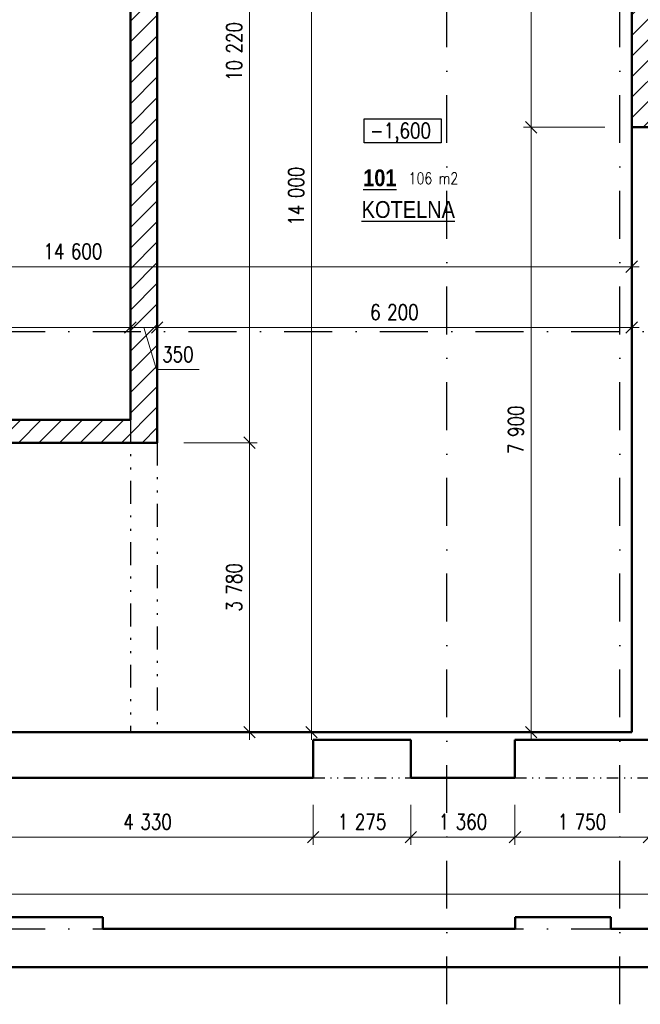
# Model space of a CAD drawing. Header units: millimetres. Extents: x -33711 to 544341, y -222428 to 596511.
# Tile 8 of 256: x 314565 to 322673, y -221039 to -208178. Entities that reach past the tile are written whole.
import ezdxf

# ---------------------------------------------------------------- set-up
doc = ezdxf.new("R2010")
doc.units = ezdxf.units.MM
doc.linetypes.add('DASHDOT', pattern=[0.5, 0.25, -0.125, 0, -0.125])
doc.linetypes.add('DIVIDE', pattern=[8, 3, -1.5, 0.25, -1.5, 0.25, -1.5])
for name, color, linetype in [('IN_C_CERCHOVANA', 7, 'DIVIDE'), ('IN_C_OSA', 6, 'DASHDOT'), ('IN_LEGENDA_M', 3, 'Continuous'), ('IN_TEXT', 7, 'Continuous')]:
    doc.layers.add(name, color=color, linetype=linetype)
for name, color, linetype, lineweight in [('IN_C_TLUSTA', 5, 'Continuous', 50), ('IN_KOTY', 4, 'Continuous', 13), ('IN_SRAFY', 8, 'Continuous', 9)]:
    doc.layers.add(name, color=color, linetype=linetype, lineweight=lineweight)
doc.layers.add('IN_HELP', color=6, linetype='Continuous', plot=False)
doc.styles.add('Koty', font='romand.shx', dxfattribs={"width": 0.8})
doc.styles.add('ROMAND', font='romand.shx', dxfattribs={"width": 0.85})
doc.dimstyles.new('IN_100', dxfattribs={"dimtxt": 200, "dimasz": 150, "dimexe": 100, "dimexo": 350, "dimgap": 100, "dimtad": 1, "dimdec": 4, "dimrnd": 5, "dimdsep": 46, "dimlunit": 6, "dimtxsty": 'Koty', "dimblk": 'OBLIQUE', "dimcen": 40, "dimdle": 100, "dimclrd": 256, "dimclrt": 7, "dimadec": 0, "dimazin": 0, "dimtfac": 1, "dimtdec": 4, "dimtmove": 1, "dimatfit": 3, "dimldrblk": 'ARCHTICK', "dimfxl": 500, "dimtolj": 1, "dimtzin": 0, "dimlwd": -1, "dimlwe": -1, "dimarcsym": 0})

# ---------------------------------------------------------------- blocks, each defined once
blk = doc.blocks.new('_Oblique')
at = {"color": 0, "linetype": 'ByBlock', "lineweight": -2}
blk.add_line((-0.5, -0.5), (0.5, 0.5), dxfattribs=at)
blk = doc.blocks.new('*D419')
at = {"layer": 'DEFPOINTS', "color": 0, "transparency": 16777216}
for p in [(314070, -218083), (318400, -218083), (318400, -218855)]:
    blk.add_point(p, dxfattribs=at)
at = {"layer": 'IN_KOTY', "color": 0, "transparency": 16777216}
for p, q in [((314070, -218433), (314070, -218955)), ((318400, -218433), (318400, -218955))]:
    blk.add_line(p, q, dxfattribs=at)
at = {"layer": 'IN_KOTY', "transparency": 16777216}
blk.add_line((313970, -218855), (318500, -218855), dxfattribs=at)
at = {"layer": 'IN_KOTY', "transparency": 16777216, "xscale": 150, "yscale": 150, "zscale": 150, "rotation": 180}
blk.add_blockref('_Oblique', (314070, -218855), dxfattribs=at)
at = {"layer": 'IN_KOTY', "transparency": 16777216, "xscale": 150, "yscale": 150, "zscale": 150}
blk.add_blockref('_Oblique', (318400, -218855), dxfattribs=at)
at = {"layer": 'IN_KOTY', "color": 7, "transparency": 16777216, "insert": (316235, -218655), "char_height": 200, "attachment_point": 5, "style": 'Koty'}
blk.add_mtext('\\A1;4\xa0330', dxfattribs=at)
blk = doc.blocks.new('_ArchTick')
at = {"color": 0, "linetype": 'ByBlock', "lineweight": 13, "const_width": 0.15}
blk.add_lwpolyline([(-0.5, -0.5), (0.5, 0.5)], dxfattribs=at)
blk = doc.blocks.new('*D420')
at = {"layer": 'DEFPOINTS', "color": 0, "transparency": 16777216}
for p in [(318400, -218083), (319675, -218083), (319675, -218855)]:
    blk.add_point(p, dxfattribs=at)
at = {"layer": 'IN_KOTY', "color": 0, "transparency": 16777216}
for p, q in [((318400, -218433), (318400, -218955)), ((319675, -218433), (319675, -218955))]:
    blk.add_line(p, q, dxfattribs=at)
at = {"layer": 'IN_KOTY', "transparency": 16777216}
blk.add_line((318300, -218855), (319775, -218855), dxfattribs=at)
at = {"layer": 'IN_KOTY', "transparency": 16777216, "xscale": 150, "yscale": 150, "zscale": 150, "rotation": 180}
blk.add_blockref('_Oblique', (318400, -218855), dxfattribs=at)
at = {"layer": 'IN_KOTY', "transparency": 16777216, "xscale": 150, "yscale": 150, "zscale": 150}
blk.add_blockref('_Oblique', (319675, -218855), dxfattribs=at)
at = {"layer": 'IN_KOTY', "color": 7, "transparency": 16777216, "insert": (319038, -218655), "char_height": 200, "attachment_point": 5, "style": 'Koty'}
blk.add_mtext('\\A1;1\xa0275', dxfattribs=at)
blk = doc.blocks.new('*D421')
at = {"layer": 'DEFPOINTS', "color": 0, "transparency": 16777216}
for p in [(319675, -218083), (321035, -218083), (321035, -218855)]:
    blk.add_point(p, dxfattribs=at)
at = {"layer": 'IN_KOTY', "color": 0, "transparency": 16777216}
for p, q in [((319675, -218433), (319675, -218955)), ((321035, -218433), (321035, -218955))]:
    blk.add_line(p, q, dxfattribs=at)
at = {"layer": 'IN_KOTY', "transparency": 16777216}
blk.add_line((319575, -218855), (321135, -218855), dxfattribs=at)
at = {"layer": 'IN_KOTY', "transparency": 16777216, "xscale": 150, "yscale": 150, "zscale": 150, "rotation": 180}
blk.add_blockref('_Oblique', (319675, -218855), dxfattribs=at)
at = {"layer": 'IN_KOTY', "transparency": 16777216, "xscale": 150, "yscale": 150, "zscale": 150}
blk.add_blockref('_Oblique', (321035, -218855), dxfattribs=at)
at = {"layer": 'IN_KOTY', "color": 7, "transparency": 16777216, "insert": (320355, -218655), "char_height": 200, "attachment_point": 5, "style": 'Koty'}
blk.add_mtext('\\A1;1\xa0360', dxfattribs=at)
blk = doc.blocks.new('*D422')
at = {"layer": 'DEFPOINTS', "color": 0, "transparency": 16777216}
for p in [(321035, -218083), (322785, -218083), (322785, -218855)]:
    blk.add_point(p, dxfattribs=at)
at = {"layer": 'IN_KOTY', "color": 0, "transparency": 16777216}
for p, q in [((321035, -218433), (321035, -218955)), ((322785, -218433), (322785, -218955))]:
    blk.add_line(p, q, dxfattribs=at)
at = {"layer": 'IN_KOTY', "transparency": 16777216}
blk.add_line((320935, -218855), (322885, -218855), dxfattribs=at)
at = {"layer": 'IN_KOTY', "transparency": 16777216, "xscale": 150, "yscale": 150, "zscale": 150, "rotation": 180}
blk.add_blockref('_Oblique', (321035, -218855), dxfattribs=at)
at = {"layer": 'IN_KOTY', "transparency": 16777216, "xscale": 150, "yscale": 150, "zscale": 150}
blk.add_blockref('_Oblique', (322785, -218855), dxfattribs=at)
at = {"layer": 'IN_KOTY', "color": 7, "transparency": 16777216, "insert": (321910, -218655), "char_height": 200, "attachment_point": 5, "style": 'Koty'}
blk.add_mtext('\\A1;1\xa0750', dxfattribs=at)
blk = doc.blocks.new('*D424')
at = {"layer": 'DEFPOINTS', "color": 0, "transparency": 16777216}
for p in [(328950, -219600), (297450, -220053), (328950, -220053)]:
    blk.add_point(p, dxfattribs=at)
at = {"layer": 'IN_KOTY', "color": 0, "transparency": 16777216}
for p, q in [((297450, -219703), (297450, -219500)), ((328950, -219703), (328950, -219500))]:
    blk.add_line(p, q, dxfattribs=at)
at = {"layer": 'IN_KOTY', "transparency": 16777216}
blk.add_line((297350, -219600), (329050, -219600), dxfattribs=at)
at = {"layer": 'IN_KOTY', "transparency": 16777216, "xscale": 150, "yscale": 150, "zscale": 150, "rotation": 180}
blk.add_blockref('_Oblique', (297450, -219600), dxfattribs=at)
at = {"layer": 'IN_KOTY', "transparency": 16777216, "xscale": 150, "yscale": 150, "zscale": 150}
blk.add_blockref('_Oblique', (328950, -219600), dxfattribs=at)
at = {"layer": 'IN_KOTY', "color": 7, "transparency": 16777216, "insert": (313200, -219400), "char_height": 200, "attachment_point": 5, "style": 'Koty'}
blk.add_mtext('\\A1;31\xa0500', dxfattribs=at)
blk = doc.blocks.new('*D491')
at = {"layer": 'DEFPOINTS', "color": 0, "transparency": 16777216}
for p in [(307960, -203483), (316010, -203483), (316010, -212199)]:
    blk.add_point(p, dxfattribs=at)
at = {"layer": 'IN_KOTY', "color": 0, "transparency": 16777216}
for p, q in [((307960, -203833), (307960, -212299)), ((316010, -203833), (316010, -212299))]:
    blk.add_line(p, q, dxfattribs=at)
at = {"layer": 'IN_KOTY', "transparency": 16777216}
blk.add_line((307860, -212199), (316110, -212199), dxfattribs=at)
at = {"layer": 'IN_KOTY', "transparency": 16777216, "xscale": 150, "yscale": 150, "zscale": 150, "rotation": 180}
blk.add_blockref('_Oblique', (307960, -212199), dxfattribs=at)
at = {"layer": 'IN_KOTY', "transparency": 16777216, "xscale": 150, "yscale": 150, "zscale": 150}
blk.add_blockref('_Oblique', (316010, -212199), dxfattribs=at)
at = {"layer": 'IN_KOTY', "color": 7, "transparency": 16777216, "insert": (311985, -211999), "char_height": 200, "attachment_point": 5, "style": 'Koty'}
blk.add_mtext('\\A1;8\xa0050', dxfattribs=at)
blk = doc.blocks.new('*D492')
at = {"layer": 'DEFPOINTS', "color": 0, "transparency": 16777216}
for p in [(316010, -203483), (316360, -210322), (316360, -212199)]:
    blk.add_point(p, dxfattribs=at)
at = {"layer": 'IN_KOTY', "color": 0, "transparency": 16777216}
for p, q in [((316010, -203833), (316010, -212299)), ((316360, -210672), (316360, -212299))]:
    blk.add_line(p, q, dxfattribs=at)
at = {"layer": 'IN_KOTY', "transparency": 16777216}
for p, q in [((315910, -212199), (316460, -212199)), ((316185, -212199), (316350, -212749)), ((316350, -212749), (316911, -212749))]:
    blk.add_line(p, q, dxfattribs=at)
at = {"layer": 'IN_KOTY', "transparency": 16777216, "xscale": 150, "yscale": 150, "zscale": 150, "rotation": 180}
blk.add_blockref('_Oblique', (316010, -212199), dxfattribs=at)
at = {"layer": 'IN_KOTY', "transparency": 16777216, "xscale": 150, "yscale": 150, "zscale": 150}
blk.add_blockref('_Oblique', (316360, -212199), dxfattribs=at)
at = {"layer": 'IN_KOTY', "color": 7, "transparency": 16777216, "insert": (316631, -212549), "char_height": 200, "attachment_point": 5, "style": 'Koty'}
blk.add_mtext('\\A1;350', dxfattribs=at)
blk = doc.blocks.new('*D493')
at = {"layer": 'DEFPOINTS', "color": 0, "transparency": 16777216}
for p in [(322560, -210193), (316360, -210322), (322560, -212199)]:
    blk.add_point(p, dxfattribs=at)
at = {"layer": 'IN_KOTY', "color": 0, "transparency": 16777216}
for p, q in [((322560, -210543), (322560, -212299)), ((316360, -210672), (316360, -212299))]:
    blk.add_line(p, q, dxfattribs=at)
at = {"layer": 'IN_KOTY', "transparency": 16777216}
blk.add_line((316260, -212199), (322660, -212199), dxfattribs=at)
at = {"layer": 'IN_KOTY', "transparency": 16777216, "xscale": 150, "yscale": 150, "zscale": 150, "rotation": 180}
blk.add_blockref('_Oblique', (316360, -212199), dxfattribs=at)
at = {"layer": 'IN_KOTY', "transparency": 16777216, "xscale": 150, "yscale": 150, "zscale": 150}
blk.add_blockref('_Oblique', (322560, -212199), dxfattribs=at)
at = {"layer": 'IN_KOTY', "color": 7, "transparency": 16777216, "insert": (319460, -211999), "char_height": 200, "attachment_point": 5, "style": 'Koty'}
blk.add_mtext('\\A1;6\xa0200', dxfattribs=at)
blk = doc.blocks.new('*D497')
at = {"layer": 'DEFPOINTS', "color": 0, "transparency": 16777216}
for p in [(316360, -203483), (316360, -213703), (317566, -213703)]:
    blk.add_point(p, dxfattribs=at)
at = {"layer": 'IN_KOTY', "transparency": 16777216}
blk.add_line((317566, -203383), (317566, -213803), dxfattribs=at)
at = {"layer": 'IN_KOTY', "color": 0, "transparency": 16777216}
for p, q in [((316710, -203483), (317666, -203483)), ((316710, -213703), (317666, -213703))]:
    blk.add_line(p, q, dxfattribs=at)
at = {"layer": 'IN_KOTY', "transparency": 16777216, "xscale": 150, "yscale": 150, "zscale": 150}
for p, rotation in [((317566, -203483), 90), ((317566, -213703), 270)]:
    blk.add_blockref('_Oblique', p, dxfattribs=dict(at, rotation=rotation))
at = {"layer": 'IN_KOTY', "color": 7, "transparency": 16777216, "insert": (317366, -208593), "char_height": 200, "attachment_point": 5, "rotation": 90, "style": 'Koty'}
blk.add_mtext('\\A1;10\xa0220', dxfattribs=at)
blk = doc.blocks.new('*D498')
at = {"layer": 'DEFPOINTS', "color": 0, "transparency": 16777216}
for p in [(316360, -213703), (314992, -217483), (317566, -217483)]:
    blk.add_point(p, dxfattribs=at)
at = {"layer": 'IN_KOTY', "transparency": 16777216}
blk.add_line((317566, -213603), (317566, -217583), dxfattribs=at)
at = {"layer": 'IN_KOTY', "color": 0, "transparency": 16777216}
for p, q in [((316710, -213703), (317666, -213703)), ((315342, -217483), (317666, -217483))]:
    blk.add_line(p, q, dxfattribs=at)
at = {"layer": 'IN_KOTY', "transparency": 16777216, "xscale": 150, "yscale": 150, "zscale": 150}
for p, rotation in [((317566, -213703), 90), ((317566, -217483), 270)]:
    blk.add_blockref('_Oblique', p, dxfattribs=dict(at, rotation=rotation))
at = {"layer": 'IN_KOTY', "color": 7, "transparency": 16777216, "insert": (317366, -215593), "char_height": 200, "attachment_point": 5, "rotation": 90, "style": 'Koty'}
blk.add_mtext('\\A1;3\xa0780', dxfattribs=at)
blk = doc.blocks.new('*D499')
at = {"layer": 'DEFPOINTS', "color": 0, "transparency": 16777216}
for p in [(316360, -203483), (316360, -217483), (318376, -217483)]:
    blk.add_point(p, dxfattribs=at)
at = {"layer": 'IN_KOTY', "transparency": 16777216}
blk.add_line((318376, -203383), (318376, -217583), dxfattribs=at)
at = {"layer": 'IN_KOTY', "color": 0, "transparency": 16777216}
for p, q in [((316710, -203483), (318476, -203483)), ((316710, -217483), (318476, -217483))]:
    blk.add_line(p, q, dxfattribs=at)
at = {"layer": 'IN_KOTY', "transparency": 16777216, "xscale": 150, "yscale": 150, "zscale": 150}
for p, rotation in [((318376, -203483), 90), ((318376, -217483), 270)]:
    blk.add_blockref('_Oblique', p, dxfattribs=dict(at, rotation=rotation))
at = {"layer": 'IN_KOTY', "color": 7, "transparency": 16777216, "insert": (318176, -210483), "char_height": 200, "attachment_point": 5, "rotation": 90, "style": 'Koty'}
blk.add_mtext('\\A1;14\xa0000', dxfattribs=at)
blk = doc.blocks.new('*D500')
at = {"layer": 'DEFPOINTS', "color": 0, "transparency": 16777216}
for p in [(322560, -209583), (321248, -217483), (322560, -217483)]:
    blk.add_point(p, dxfattribs=at)
at = {"layer": 'IN_KOTY', "transparency": 16777216}
blk.add_line((321248, -209483), (321248, -217583), dxfattribs=at)
at = {"layer": 'IN_KOTY', "color": 0, "transparency": 16777216}
for p, q in [((322210, -209583), (321148, -209583)), ((322210, -217483), (321148, -217483))]:
    blk.add_line(p, q, dxfattribs=at)
at = {"layer": 'IN_KOTY', "transparency": 16777216, "xscale": 150, "yscale": 150, "zscale": 150}
for p, rotation in [((321248, -209583), 90), ((321248, -217483), 270)]:
    blk.add_blockref('_Oblique', p, dxfattribs=dict(at, rotation=rotation))
at = {"layer": 'IN_KOTY', "color": 7, "transparency": 16777216, "insert": (321048, -213533), "char_height": 200, "attachment_point": 5, "rotation": 90, "style": 'Koty'}
blk.add_mtext('\\A1;7\xa0900', dxfattribs=at)
blk = doc.blocks.new('*D501')
at = {"layer": 'DEFPOINTS', "color": 0, "transparency": 16777216}
for p in [(307960, -203483), (322560, -203483), (322560, -211404)]:
    blk.add_point(p, dxfattribs=at)
at = {"layer": 'IN_KOTY', "color": 0, "transparency": 16777216}
for p, q in [((307960, -203833), (307960, -211504)), ((322560, -203833), (322560, -211504))]:
    blk.add_line(p, q, dxfattribs=at)
at = {"layer": 'IN_KOTY', "transparency": 16777216}
blk.add_line((307860, -211404), (322660, -211404), dxfattribs=at)
at = {"layer": 'IN_KOTY', "transparency": 16777216, "xscale": 150, "yscale": 150, "zscale": 150, "rotation": 180}
blk.add_blockref('_Oblique', (307960, -211404), dxfattribs=at)
at = {"layer": 'IN_KOTY', "transparency": 16777216, "xscale": 150, "yscale": 150, "zscale": 150}
blk.add_blockref('_Oblique', (322560, -211404), dxfattribs=at)
at = {"layer": 'IN_KOTY', "color": 7, "transparency": 16777216, "insert": (315260, -211204), "char_height": 200, "attachment_point": 5, "style": 'Koty'}
blk.add_mtext('\\A1;14\xa0600', dxfattribs=at)
blk = doc.blocks.new('*D502')
at = {"layer": 'DEFPOINTS', "color": 0, "transparency": 16777216}
for p in [(321248, -203483), (322560, -203483), (322560, -209583)]:
    blk.add_point(p, dxfattribs=at)
at = {"layer": 'IN_KOTY', "transparency": 16777216}
blk.add_line((321248, -209683), (321248, -203383), dxfattribs=at)
at = {"layer": 'IN_KOTY', "color": 0, "transparency": 16777216}
for p, q in [((322210, -203483), (321148, -203483)), ((322210, -209583), (321148, -209583))]:
    blk.add_line(p, q, dxfattribs=at)
at = {"layer": 'IN_KOTY', "transparency": 16777216, "xscale": 150, "yscale": 150, "zscale": 150}
for p, rotation in [((321248, -203483), 90), ((321248, -209583), 270)]:
    blk.add_blockref('_Oblique', p, dxfattribs=dict(at, rotation=rotation))
at = {"layer": 'IN_KOTY', "color": 7, "transparency": 16777216, "insert": (321048, -206533), "char_height": 200, "attachment_point": 5, "rotation": 90, "style": 'Koty'}
blk.add_mtext('\\A1;6\xa0100', dxfattribs=at)

msp = doc.modelspace()

# ---------------------------------------------------------------- hatches: boundary and pattern name
at = {"layer": 'IN_SRAFY'}
h = msp.add_hatch(dxfattribs=at)
h.set_pattern_fill('ANSI31', scale=60, style=0)
h.set_pattern_definition([(45, (200164.81, -209815.08), (-134.70384, 134.70384), [])])
h.paths.add_polyline_path([(326935.47666, -204707.64464, 1), (329935.47666, -204707.64464, 1)], flags=0)
h.paths.add_polyline_path([(307960.47666, -210302.64464), (307360.47666, -210302.64464), (307360.47666, -213402.64464), (307960.47666, -213402.64464)])
h.paths.add_polyline_path([(307960.47666, -208052.64464), (307360.47666, -208052.64464), (307360.47666, -208302.64464), (307960.47666, -208302.64464)])
h.paths.add_polyline_path([(309410.47666, -202882.64464), (308360.47666, -202882.64464), (308360.47666, -202782.64464), (307360.47666, -202782.64464), (307360.47666, -206052.64464), (307960.47666, -206052.64464), (307960.47666, -203482.64464), (309410.47666, -203482.64464)])
h.paths.add_polyline_path([(317610.47666, -202882.64464), (313010.47666, -202882.64464), (313010.47666, -203482.64464), (316010.47666, -203482.64464), (316360.47666, -203482.64464), (317610.47666, -203482.64464)])
h.paths.add_polyline_path([(323260.47666, -202782.64464), (322260.47666, -202782.64464), (322260.47666, -202882.64464), (321410.47666, -202882.64464), (321410.47666, -203482.64464), (322560.47666, -203482.64464), (322560.47658, -203907.64464), (323160.47666, -203907.64464), (323160.47666, -203782.64464), (323260.47666, -203782.64464)])
h.paths.add_polyline_path([(323160.47666, -204957.64464), (322560.47638, -204957.64464), (322560.47548, -209582.64453), (323160.47666, -209582.64464)])
h.paths.add_polyline_path([(319610.47666, -202882.64464), (319410.47666, -202882.64464), (319410.47666, -203482.64464), (319610.47666, -203482.64464)])
h.paths.add_polyline_path([(316360.47666, -204982.64464), (316010.47666, -204982.64464), (316010.47666, -213402.64464), (316010.47666, -213702.64464), (316360.47666, -213702.64464)])
h.paths.add_polyline_path([(316360.47666, -203482.64464), (316010.47666, -203482.64464), (316010.47666, -203932.64464), (316360.47666, -203932.64464)])
h.paths.add_polyline_path([(316010.47666, -213402.64464), (311270.47388, -213402.64464), (311270.47388, -213702.64464), (316010.47666, -213702.64464)])
h.paths.add_polyline_path([(330160.47666, -202982.64464), (326710.47666, -202982.64464), (326710.47666, -206432.64464), (330160.47666, -206432.64464)])
h.paths.add_polyline_path([(326935.47666, -204707.64464, -1), (329935.47666, -204707.64464, -1)], flags=16)
h.paths.add_polyline_path([(327798.02783, -204748.00191), (328343.89345, -204748.00191), (328343.89345, -204294.64584), (327798.02783, -204294.64584)], flags=8)
h.paths.add_polyline_path([(327779.94373, -205216.16435), (328746.24045, -205216.16435), (328746.24045, -204762.80828), (327779.94373, -204762.80828)], flags=8)
h.paths.add_polyline_path([(328430.29824, -204663.63598), (329366.72681, -204663.63598), (329366.72681, -204410.06455), (328430.29824, -204410.06455)], flags=8)
h.paths.add_polyline_path([(327393.72179, -203918.43957), (329168.72179, -203918.43957), (329168.72179, -203693.43957), (327393.72179, -203693.43957)], flags=8)
h.paths.add_polyline_path([(326430.83381, -205887.78644), (327345.11952, -205887.78644), (327345.11952, -205587.78644), (326430.83381, -205587.78644)], flags=25)
h.paths.add_polyline_path([(326430.83381, -205887.78644), (327345.11952, -205887.78644), (327345.11952, -205587.78644), (326430.83381, -205587.78644)], flags=25)
h.paths.add_polyline_path([(327798.02783, -204748.00191), (328343.89345, -204748.00191), (328343.89345, -204294.64584), (327798.02783, -204294.64584)], flags=8)
h.paths.add_polyline_path([(327779.94373, -205216.16435), (328746.24045, -205216.16435), (328746.24045, -204762.80828), (327779.94373, -204762.80828)], flags=8)
h.paths.add_polyline_path([(328430.29824, -204663.63598), (329366.72681, -204663.63598), (329366.72681, -204410.06455), (328430.29824, -204410.06455)], flags=8)
h.paths.add_polyline_path([(327393.72179, -203918.43957), (329168.72179, -203918.43957), (329168.72179, -203693.43957), (327393.72179, -203693.43957)], flags=8)

# ---------------------------------------------------------------- linework, layer by layer
at = {"layer": 'IN_C_CERCHOVANA', "ltscale": 100}
for p, q in [((316010.47666, -213402.64464), (316010.47666, -217482.64464)), ((316360.47666, -213702.64464), (316360.47666, -217482.64464))]:
    msp.add_line(p, q, dxfattribs=at)
at = {"layer": 'IN_C_CERCHOVANA', "color": 8, "ltscale": 50}
for p, q in [((318400.47666, -218082.64464), (319675.47666, -218082.64464)), ((321035.47666, -218082.64464), (322785.47666, -218082.64464))]:
    msp.add_line(p, q, dxfattribs=at)
at = {"layer": 'IN_C_OSA', "color": 4, "ltscale": 2500}
for p, q in [((320145.47557, -221038.80846), (320145.47557, -195770.00773)), ((322405.47557, -221038.80846), (322405.47557, -195770.00773)), ((295519.51551, -212252.64377), (356092.68823, -212252.64377)), ((295519.51551, -220052.64377), (356092.68823, -220052.64377))]:
    msp.add_line(p, q, dxfattribs=at)
at = {"layer": 'IN_C_TLUSTA'}
for p, q in [((316010.47666, -213402.64464), (316010.47666, -204982.64464)), ((316360.47666, -213702.64464), (316360.47666, -204982.64464)), ((322560.47638, -204957.64464), (322560.47548, -209582.64453)), ((311270.47388, -213402.64464), (316010.47666, -213402.64464)), ((311270.47388, -213702.64464), (316360.47666, -213702.64464))]:
    msp.add_line(p, q, dxfattribs=at)
at = {"layer": 'IN_C_TLUSTA', "color": 8}
for p, q in [((322560.47548, -209582.64453), (322560.47394, -217482.64464)), ((323160.47666, -209582.64464), (322560.47548, -209582.64453)), ((313820.47169, -217482.64464), (322560.47394, -217482.64464)), ((318400.47666, -217582.66336), (319675.47666, -217582.65154)), ((318400.47666, -218082.64464), (318400.47666, -217582.66336)), ((319675.47666, -218082.64464), (319675.47666, -217582.65154)), ((321035.47666, -217582.66402), (322785.47666, -217582.6478)), ((321035.47666, -218082.64464), (321035.47666, -217582.66402)), ((314070.47666, -218082.64464), (318400.47666, -218082.64464)), ((319675.47666, -218082.64464), (321035.47666, -218082.64464)), ((314400.47666, -219902.64464), (315650.47666, -219902.64464)), ((315650.47666, -219902.64464), (315650.47666, -220052.64464)), ((321037.99493, -219902.64464), (322287.99493, -219902.64464)), ((321037.99493, -219902.64464), (321037.99493, -220052.64464)), ((322287.99493, -219902.64464), (322287.99493, -220052.64464)), ((321037.99493, -220052.64464), (315650.47666, -220052.64464)), ((328950.47666, -220052.64464), (322287.99493, -220052.64464)), ((328950.47666, -220552.64464), (295910.47666, -220552.64464))]:
    msp.add_line(p, q, dxfattribs=at)
at = {"layer": 'IN_TEXT', "linetype": 'ByBlock'}
msp.add_lwpolyline([(319064.51787, -209473.86878), (320071.54088, -209473.86878), (320071.54088, -209785.46582), (319064.51787, -209785.46582)], close=True, dxfattribs=at)

# ---------------------------------------------------------------- texts
at = {"layer": 'IN_HELP', "linetype": 'ByBlock', "insert": (319646.01804, -210173.97269), "char_height": 150, "width": 901.5, "attachment_point": 1, "style": 'Koty'}
msp.add_mtext('\\pt450;106 m2', dxfattribs=at)
at = {"layer": 'IN_LEGENDA_M', "color": 3, "insert": (319032.29721, -210546.91765), "char_height": 220, "width": 1280.0758527, "attachment_point": 1, "style": 'ROMAND'}
msp.add_mtext('{\\fArial|b0|i0|c238|p34;\\LKOTELNA}', dxfattribs=at)
at = {"layer": 'IN_TEXT', "linetype": 'ByBlock', "insert": (319144.29955, -209526.28678), "char_height": 200, "width": 827.5, "attachment_point": 1, "style": 'Koty'}
msp.add_mtext('\\pi-1.4881,t598.51;-1,600', dxfattribs=at)

# ---------------------------------------------------------------- dimensions: what is measured, and where the dimension line sits
at = {"layer": 'IN_KOTY'}
for base, p1, p2, picture, middle in [((317565.5913, -213702.64464), (316360.47666, -203482.64464), (316360.47666, -213702.64464), '*D497', (317365.57162, -208592.64464)), ((318375.526, -217482.64464), (316360.47666, -203482.64464), (316360.47666, -217482.64464), '*D499', (318175.526, -210482.64464)), ((321247.75452, -203482.64464), (322560.47548, -209582.64453), (322560.47666, -203482.64464), '*D502', (321047.75452, -206532.64459)), ((321247.75452, -217482.64464), (322560.47548, -209582.64453), (322560.47548, -217482.64464), '*D500', (321047.75452, -213532.64459)), ((317565.5913, -217482.64464), (316360.47666, -213702.64464), (314992.46872, -217482.64464), '*D498', (317365.5913, -215592.64464))]:
    dim = msp.add_linear_dim(base=base, p1=p1, p2=p2, angle=90, dimstyle='IN_100', dxfattribs=at)
    dim.commit()
    dim.dimension.update_dxf_attribs({"geometry": picture, "text_midpoint": middle})
for base, p1, p2, picture, middle in [((316010.47666, -212198.81606), (307960.47666, -203482.64464), (316010.47666, -203482.64464), '*D491', (311985.47666, -211998.81606)), ((316360.47666, -212198.81606), (316010.47666, -203482.64464), (316360.47666, -210322.20556), '*D492', (316450.47666, -212548.81606))]:
    dim = msp.add_linear_dim(base=base, p1=p1, p2=p2, dimstyle='IN_100', dxfattribs=at)
    dim.commit()
    dim.dimension.update_dxf_attribs({"geometry": picture, "text_midpoint": middle})
at = {"layer": 'IN_KOTY', "color": 8}
for base, p1, p2, picture, middle in [((318400.47666, -218854.59938), (314070.47666, -218082.64464), (318400.47666, -218082.64464), '*D419', (316235.47666, -218654.59938)), ((319675.47666, -218854.69778), (318400.47666, -218082.64464), (319675.47666, -218082.64464), '*D420', (319037.97666, -218654.67809)), ((321035.47666, -218854.59938), (319675.47666, -218082.64464), (321035.47666, -218082.64464), '*D421', (320355.47666, -218654.59938)), ((322785.47666, -218854.7222), (321035.47666, -218082.64464), (322785.47666, -218082.64464), '*D422', (321910.47666, -218654.7222)), ((328950.4766648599, -219599.608545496), (297450.4949260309, -220052.6437163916), (328950.4766648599, -220052.6446433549), '*D424', (313200.4857954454, -219399.608545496))]:
    dim = msp.add_linear_dim(base=base, p1=p1, p2=p2, dimstyle='IN_100', dxfattribs=at)
    dim.commit()
    dim.dimension.update_dxf_attribs({"geometry": picture, "text_midpoint": middle})

# ---------------------------------------------------------------- next in the draw order: texts
at = {"layer": 'IN_LEGENDA_M', "color": 3, "insert": (319051.91201, -210133.38004), "char_height": 220, "width": 407.1865763, "attachment_point": 1, "style": 'ROMAND', "bg_fill": 2}
msp.add_mtext('{\\fArial|b1|i0|c238|p34;\\L101}', dxfattribs=at)

# ---------------------------------------------------------------- next in the draw order: dimensions: what is measured, and where the dimension line sits
at = {"layer": 'IN_KOTY'}
for base, p1, p2, picture, middle in [((322560.47666, -211404.23274), (307960.47666, -203482.64464), (322560.47666, -203482.64748), '*D501', (315260.47666, -211204.23274)), ((322560.47536, -212198.81606), (316360.47666, -210322.20556), (322560.47536, -210192.60345), '*D493', (319460.47601, -211998.79638))]:
    dim = msp.add_linear_dim(base=base, p1=p1, p2=p2, dimstyle='IN_100', dxfattribs=at)
    dim.commit()
    dim.dimension.update_dxf_attribs({"geometry": picture, "text_midpoint": middle})

doc.saveas('drawing.dxf')
